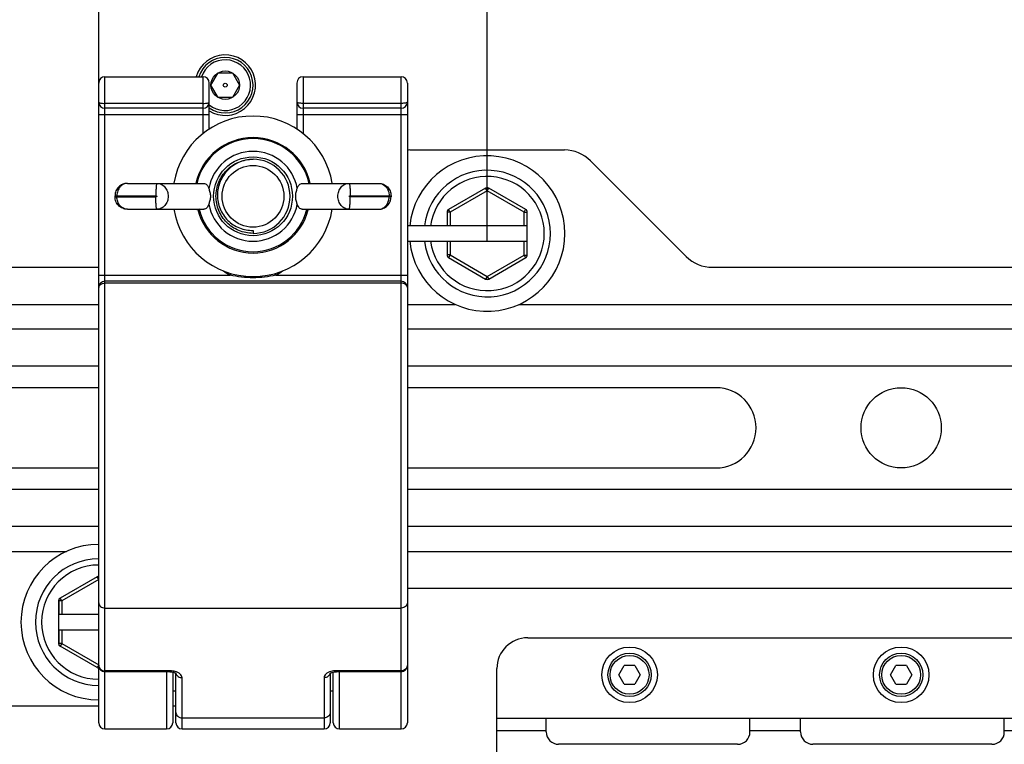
# Paper-space layout 'DRW0010_1_2' of a CAD drawing. Header units: millimetres. Extents: x 0 to 420, y 0 to 297.
# Tile 53 of 171: x 72 to 120, y 207 to 242. Entities that reach past the tile are written whole.
import ezdxf

# ---------------------------------------------------------------- set-up
doc = ezdxf.new("R2010")
doc.units = ezdxf.units.MM
doc.header["$LTSCALE"] = 23.1
doc.layers.get('0').update_dxf_attribs({"linetype": 'CONTINUOUS'})
doc.layers.add('02___PRT_ALL_AXES', color=7, linetype='CONTINUOUS')
doc.layers.add('DIM_PILOTEES', color=7, linetype='CONTINUOUS')
doc.styles.get("Standard").update_dxf_attribs({"font": 'txt', "width": 0.7})
doc.dimstyles.new('DIMSTYLE_1', dxfattribs={"dimtxt": 2.5, "dimasz": 3.5, "dimexe": 2, "dimexo": 0, "dimtad": 1, "dimlfac": 3.333333, "dimdsep": 46, "dimtxsty": 'Standard', "dimblk": '_FILLED', "dimblk1": '_FILLED', "dimblk2": '_FILLED', "dimcen": 0.09, "dimazin": 2, "dimtp": 0.5, "dimtm": 0.5, "dimtfac": 1, "dimtofl": 0, "dimtmove": 0, "dimatfit": 3, "dimldrblk": '_FILLED', "dimfxl": 0, "dimtolj": 1, "dimarcsym": 0})

# ---------------------------------------------------------------- blocks, each defined once
blk = doc.blocks.new('_FILLED')
at = {"color": 0, "linetype": 'ByBlock'}
blk.add_solid([(0, 0), (-1, 0.143), (-1, -0.143)], dxfattribs=at)
blk = doc.blocks.new('*D20')
at = {"layer": 'DIM_PILOTEES', "color": 2, "linetype": 'Continuous'}
for p, q in [((94.941, 231.727), (94.941, 265.374)), ((135.181, 231.727), (135.181, 265.374)), ((94.941, 263.374), (115.061, 263.374)), ((135.181, 263.374), (115.061, 263.374))]:
    blk.add_line(p, q, dxfattribs=at)
at = {"layer": 'DIM_PILOTEES', "color": 2, "linetype": 'Continuous', "xscale": 3.5, "yscale": 3.5, "zscale": 3.5, "rotation": 180}
blk.add_blockref('_FILLED', (94.941, 263.374), dxfattribs=at)
at = {"layer": 'DIM_PILOTEES', "color": 2, "linetype": 'Continuous', "xscale": 3.5, "yscale": 3.5, "zscale": 3.5}
blk.add_blockref('_FILLED', (135.181, 263.374), dxfattribs=at)
at = {"layer": 'DIM_PILOTEES', "color": 2, "linetype": 'Continuous', "insert": (115.061, 266.499), "char_height": 2.5, "width": 14.73214, "attachment_point": 2, "line_spacing_factor": 0.9}
blk.add_mtext('{\\ftxt;\\W0.0001;\\H0.0001;\\~}{\\ftxt;\\W3.9285714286;\\H2.5; }{\\ftxt;\\W0.0001;\\H0.0001;\\~}', dxfattribs=at)
blk = doc.blocks.new('*D21')
at = {"layer": 'DIM_PILOTEES', "color": 2, "linetype": 'Continuous'}
for p, q in [((76.061, 212.847), (76.061, 272.163)), ((154.061, 212.847), (154.061, 272.163)), ((76.061, 270.163), (115.061, 270.163)), ((154.061, 270.163), (115.061, 270.163))]:
    blk.add_line(p, q, dxfattribs=at)
at = {"layer": 'DIM_PILOTEES', "color": 2, "linetype": 'Continuous', "xscale": 3.5, "yscale": 3.5, "zscale": 3.5, "rotation": 180}
blk.add_blockref('_FILLED', (76.061, 270.163), dxfattribs=at)
at = {"layer": 'DIM_PILOTEES', "color": 2, "linetype": 'Continuous', "xscale": 3.5, "yscale": 3.5, "zscale": 3.5}
blk.add_blockref('_FILLED', (154.061, 270.163), dxfattribs=at)
at = {"layer": 'DIM_PILOTEES', "color": 2, "linetype": 'Continuous', "insert": (115.061, 273.288), "char_height": 2.5, "width": 8.83929, "attachment_point": 2, "line_spacing_factor": 0.9}
blk.add_mtext('{\\ftxt;\\W0.0001;\\H0.0001;\\~}{\\ftxt;\\W2.3571428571;\\H2.5; }{\\ftxt;\\W0.0001;\\H0.0001;\\~}', dxfattribs=at)

psp = doc.layouts.new('DRW0010_1_2')

# ---------------------------------------------------------------- linework, layer by layer
at = {"color": 7, "linetype": 'Continuous'}
for p, q in [((76.3608, 207.6621), (76.3608, 239.3417)), ((76.3608, 239.3417), (81.1308, 239.3417)), ((81.1308, 236.5844), (81.1308, 239.3417)), ((81.518, 238.9371), (81.8644, 239.5371)), ((81.8644, 239.5371), (82.5572, 239.5371)), ((82.5572, 239.5371), (82.9036, 238.9371)), ((85.9908, 239.3417), (85.9908, 236.5844)), ((85.9908, 239.3417), (90.7608, 239.3417)), ((90.7608, 207.6621), (90.7608, 239.3417)), ((76.0608, 207.9624), (76.0608, 239.0417)), ((81.4308, 236.8031), (81.4308, 239.0417)), ((81.8644, 238.3371), (81.518, 238.9371)), ((82.9036, 238.9371), (82.5572, 238.3371)), ((85.6908, 239.0417), (85.6908, 236.8031)), ((91.0608, 239.0417), (91.0608, 207.9624)), ((82.5572, 238.3371), (81.8644, 238.3371)), ((81.1308, 238.0524), (76.3608, 238.0524)), ((90.7608, 238.0524), (85.9908, 238.0524)), ((76.0608, 237.5117), (81.4308, 237.5117)), ((81.1308, 237.8112), (76.3608, 237.8112)), ((85.6908, 237.5117), (91.0608, 237.5117)), ((90.7608, 237.8112), (85.9908, 237.8112)), ((91.1861, 235.7871), (98.695, 235.7871)), ((99.9678, 235.2599), (104.6134, 230.6143)), ((77.4552, 234.1671), (81.1696, 234.1671)), ((85.952, 234.1671), (89.6664, 234.1671)), ((76.8552, 233.5071), (76.8552, 233.5671)), ((76.8552, 233.5671), (78.8363, 233.5671)), ((76.9466, 233.5071), (76.9466, 233.5671)), ((88.2853, 233.5671), (90.2664, 233.5671)), ((90.175, 233.5671), (90.175, 233.5071)), ((90.2664, 233.5671), (90.2664, 233.5071)), ((94.8656, 233.9354), (93.0656, 232.8961)), ((94.9406, 233.8055), (93.1406, 232.7662)), ((94.9406, 233.8055), (94.8656, 233.9354)), ((94.9406, 233.8055), (95.0156, 233.9354)), ((96.7351, 232.7694), (94.9406, 233.8055)), ((96.8156, 232.8961), (95.0156, 233.9354)), ((76.8552, 233.5071), (78.8363, 233.5071)), ((90.2664, 233.5071), (88.2853, 233.5071)), ((77.4552, 232.9071), (81.1696, 232.9071)), ((80.831, 232.9071), (80.8306, 232.9048)), ((80.8306, 232.9048), (80.8326, 232.9045)), ((80.8326, 232.9045), (80.8352, 232.904)), ((80.8352, 232.904), (80.8377, 232.9035)), ((80.8377, 232.9035), (80.8413, 232.9028)), ((80.8497, 232.901), (80.8532, 232.9003)), ((80.8532, 232.9003), (80.8557, 232.8999)), ((80.8557, 232.8999), (80.8572, 232.8996)), ((80.8572, 232.8996), (80.8586, 232.8993)), ((80.8586, 232.8993), (80.86, 232.8991)), ((80.86, 232.8991), (80.8613, 232.8988)), ((80.8613, 232.8988), (80.8625, 232.8986)), ((80.8625, 232.8986), (80.8637, 232.8984)), ((80.8637, 232.8984), (80.8648, 232.8983)), ((80.8648, 232.8983), (80.8659, 232.8981)), ((80.8659, 232.8981), (80.8669, 232.8979)), ((80.8669, 232.8979), (80.8679, 232.8978)), ((80.8679, 232.8978), (80.8688, 232.8977)), ((80.8688, 232.8977), (80.8697, 232.8976)), ((80.8697, 232.8976), (80.8706, 232.8975)), ((80.8706, 232.8975), (80.8714, 232.8974)), ((80.8714, 232.8974), (80.8722, 232.8973)), ((80.8722, 232.8973), (80.873, 232.8972)), ((80.873, 232.8972), (80.8737, 232.8972)), ((80.8737, 232.8972), (80.8745, 232.8971)), ((80.8745, 232.8971), (80.8751, 232.8971)), ((80.8751, 232.8971), (80.8758, 232.897)), ((80.8758, 232.897), (80.8764, 232.897)), ((80.8773, 232.8969), (80.8779, 232.8969)), ((80.8779, 232.8969), (80.8785, 232.8969)), ((80.8785, 232.8969), (80.879, 232.8969)), ((80.879, 232.8969), (80.8795, 232.8968)), ((80.8795, 232.8968), (80.88, 232.8968)), ((80.88, 232.8968), (80.8805, 232.8968)), ((80.8801, 232.8988), (80.8804, 232.8968)), ((80.8805, 232.8968), (80.881, 232.8968)), ((80.881, 232.8968), (80.8814, 232.8968)), ((80.9442, 232.9071), (80.8814, 232.892)), ((80.8814, 232.8968), (80.8818, 232.8968)), ((80.8818, 232.8968), (80.8823, 232.8968)), ((80.8823, 232.8968), (80.8827, 232.8968)), ((80.8827, 232.8968), (80.8831, 232.8968)), ((80.8831, 232.8968), (80.8835, 232.8968)), ((80.8835, 232.8968), (80.8839, 232.8969)), ((80.8839, 232.8969), (80.8845, 232.8969)), ((80.8845, 232.8969), (80.885, 232.8969)), ((80.885, 232.8969), (80.8855, 232.8969)), ((80.8855, 232.8969), (80.8867, 232.897)), ((85.952, 232.9071), (89.6664, 232.9071)), ((86.1775, 232.9071), (86.2403, 232.892)), ((86.235, 232.897), (86.2363, 232.8969)), ((86.2363, 232.8969), (86.237, 232.8969)), ((86.237, 232.8969), (86.2378, 232.8969)), ((86.2412, 232.8968), (86.2416, 232.8988)), ((86.2555, 232.8981), (86.2566, 232.8982)), ((86.2697, 232.9006), (86.2822, 232.9031)), ((86.2906, 232.9071), (86.291, 232.9048)), ((92.9906, 232.7662), (92.9906, 232.102)), ((93.1406, 232.7662), (92.9906, 232.7662)), ((93.1406, 232.7662), (93.0656, 232.8961)), ((93.1406, 232.7662), (93.1406, 232.102)), ((96.7351, 232.7694), (96.8101, 232.8993)), ((96.7351, 232.102), (96.7351, 232.7694)), ((96.7351, 232.7694), (96.885, 232.7694)), ((96.885, 232.102), (96.885, 232.7694)), ((96.885, 232.7694), (96.8906, 232.7662)), ((96.8906, 230.6878), (96.8906, 232.7662)), ((96.885, 232.102), (91.0608, 232.102)), ((94.9406, 231.352), (94.9406, 232.102)), ((83.5608, 231.8798), (83.5608, 231.7371)), ((91.0608, 231.352), (96.885, 231.352)), ((92.9906, 231.352), (92.9906, 230.6878)), ((93.1406, 231.352), (93.1406, 230.6878)), ((96.7351, 230.6847), (96.7351, 231.352)), ((96.885, 230.6847), (96.885, 231.352)), ((93.1406, 230.6878), (92.9906, 230.6878)), ((93.1406, 230.6878), (93.0656, 230.5579)), ((93.1406, 230.6878), (94.9406, 229.6486)), ((94.9406, 229.6486), (96.7351, 230.6847)), ((96.7351, 230.6847), (96.8101, 230.5547)), ((96.7351, 230.6847), (96.885, 230.6847)), ((96.885, 230.6847), (96.8906, 230.6878)), ((93.0656, 230.5579), (94.8656, 229.5186)), ((95.0156, 229.5186), (96.8156, 230.5579)), ((59.8608, 230.0871), (76.0608, 230.0871)), ((76.0608, 229.7117), (82.4476, 229.7117)), ((82.4476, 229.7117), (82.4872, 229.7887)), ((84.6741, 229.7117), (84.6344, 229.7887)), ((84.6741, 229.7117), (91.0608, 229.7117)), ((105.8861, 230.0871), (124.2355, 230.0871)), ((90.7608, 229.4117), (76.3608, 229.4117)), ((90.7608, 229.3143), (76.3608, 229.3143)), ((94.9406, 229.6486), (94.8656, 229.5186)), ((94.9406, 229.6486), (95.0156, 229.5186)), ((58.0608, 228.2871), (76.0608, 228.2871)), ((91.0608, 228.2871), (93.3823, 228.2871)), ((96.4989, 228.2871), (133.6228, 228.2871)), ((76.0608, 227.0871), (58.0608, 227.0871)), ((139.0608, 227.0871), (91.0608, 227.0871)), ((76.0608, 225.2871), (58.0608, 225.2871)), ((139.0608, 225.2871), (91.0608, 225.2871)), ((76.0608, 219.2871), (58.0608, 219.2871)), ((139.0608, 219.2871), (91.0608, 219.2871)), ((76.0608, 217.4871), (58.0608, 217.4871)), ((139.0608, 217.4871), (91.0608, 217.4871)), ((58.0608, 216.2871), (74.5025, 216.2871)), ((91.0608, 216.2871), (139.0608, 216.2871)), ((75.9858, 215.0556), (74.1858, 214.0164)), ((76.0608, 214.9257), (74.2662, 213.8896)), ((76.0608, 214.9257), (75.9858, 215.0556)), ((139.0608, 214.4871), (91.0608, 214.4871)), ((74.2662, 213.8896), (74.1912, 214.0195)), ((74.1163, 213.8896), (74.1108, 213.8865)), ((74.1108, 213.8865), (74.1108, 211.808)), ((74.1163, 213.8896), (74.1163, 213.2223)), ((74.2662, 213.8896), (74.1163, 213.8896)), ((74.2662, 213.8896), (74.2662, 213.2223)), ((76.3608, 213.5322), (90.7608, 213.5322)), ((76.0608, 213.2223), (74.1163, 213.2223)), ((74.1163, 212.4723), (74.1163, 211.8049)), ((74.1163, 212.4723), (76.0608, 212.4723)), ((74.2662, 212.4723), (74.2662, 211.8049)), ((96.9108, 212.0871), (133.2108, 212.0871)), ((74.1163, 211.8049), (74.1108, 211.808)), ((74.2662, 211.8049), (74.1163, 211.8049)), ((75.9858, 210.6389), (74.1858, 211.6781)), ((74.2662, 211.8049), (74.1912, 211.675)), ((74.2662, 211.8049), (76.0608, 210.7688)), ((76.0608, 210.7688), (75.9858, 210.6389)), ((95.4108, 192.4221), (95.4108, 210.5871)), ((101.3412, 210.2871), (101.601, 210.7371)), ((102.1206, 210.7371), (101.601, 210.7371)), ((102.1206, 210.7371), (102.3804, 210.2871)), ((114.5412, 210.2871), (114.801, 210.7371)), ((115.3206, 210.7371), (114.801, 210.7371)), ((115.3206, 210.7371), (115.5804, 210.2871)), ((79.5108, 210.4834), (76.3608, 210.4834)), ((79.5108, 210.4357), (76.3608, 210.4357)), ((79.3608, 210.4357), (79.3608, 207.6621)), ((79.5108, 210.4357), (79.5108, 210.4834)), ((79.6608, 210.4202), (79.6608, 207.9624)), ((79.8108, 207.9621), (79.8108, 210.3611)), ((80.1108, 207.6621), (80.1108, 210.1474)), ((87.0108, 210.1474), (87.0108, 207.6621)), ((87.3108, 210.3611), (87.3108, 207.9621)), ((87.4608, 207.9624), (87.4608, 210.4202)), ((87.6108, 210.4357), (87.6108, 210.4834)), ((90.7608, 210.4834), (87.6108, 210.4834)), ((90.7608, 210.4357), (87.6108, 210.4357)), ((87.7608, 207.6621), (87.7608, 210.4357)), ((101.601, 209.8371), (101.3412, 210.2871)), ((102.3804, 210.2871), (102.1206, 209.8371)), ((114.801, 209.8371), (114.5412, 210.2871)), ((115.5804, 210.2871), (115.3206, 209.8371)), ((101.601, 209.8371), (102.1206, 209.8371)), ((114.801, 209.8371), (115.3206, 209.8371)), ((79.6608, 209.5071), (79.8108, 209.5071)), ((87.3108, 209.5071), (87.4608, 209.5071)), ((71.8608, 208.7871), (76.0608, 208.7871)), ((79.6608, 208.7871), (79.8152, 208.7871)), ((80.1108, 208.1987), (87.0108, 208.1987)), ((95.4108, 208.1871), (134.7108, 208.1871)), ((97.8108, 207.5121), (97.8108, 208.1871)), ((107.7108, 207.5121), (107.7108, 208.1871)), ((110.1724, 207.5121), (110.1724, 208.1871)), ((120.0724, 207.5121), (120.0724, 208.1871)), ((76.3608, 207.6621), (79.3608, 207.6621)), ((80.1108, 207.6621), (87.0108, 207.6621)), ((87.7608, 207.6621), (90.7608, 207.6621)), ((95.4108, 207.5871), (97.8108, 207.5871)), ((107.7108, 207.5871), (110.1724, 207.5871)), ((120.0724, 207.5871), (122.4108, 207.5871)), ((107.1108, 206.9121), (98.4108, 206.9121)), ((119.4724, 206.9121), (110.7724, 206.9121))]:
    psp.add_line(p, q, dxfattribs=at)
for points in [[(80.8413, 232.9028), (80.8457, 232.9019), (80.8497, 232.901)], [(80.8764, 232.897), (80.8767, 232.897), (80.8773, 232.8969)], [(80.8804, 232.8968), (80.8805, 232.8963), (80.8807, 232.8954), (80.8808, 232.8945), (80.8811, 232.8933), (80.8813, 232.8921)], [(86.2378, 232.8969), (86.2382, 232.8969), (86.2387, 232.8969), (86.2391, 232.8968), (86.2396, 232.8968), (86.2401, 232.8968), (86.2406, 232.8968), (86.2411, 232.8968)], [(86.2403, 232.892), (86.2403, 232.8923), (86.2406, 232.8935), (86.2408, 232.8946), (86.241, 232.8956), (86.2411, 232.8964), (86.2412, 232.8968)], [(86.2411, 232.8968), (86.2416, 232.8969), (86.2422, 232.8969), (86.2427, 232.8969), (86.2433, 232.8969), (86.2439, 232.8969), (86.2446, 232.897), (86.2452, 232.897), (86.2459, 232.897), (86.2466, 232.8971), (86.2473, 232.8971), (86.2481, 232.8972), (86.2489, 232.8973), (86.2497, 232.8973), (86.2506, 232.8974), (86.2515, 232.8975), (86.2524, 232.8977), (86.2534, 232.8978), (86.2544, 232.8979), (86.2555, 232.8981)], [(86.2566, 232.8982), (86.2578, 232.8984), (86.2591, 232.8986), (86.2604, 232.8988), (86.2618, 232.8991), (86.2632, 232.8993), (86.2647, 232.8996), (86.2663, 232.8999), (86.2697, 232.9006)], [(86.2822, 232.9031), (86.2846, 232.9036), (86.2871, 232.9041), (86.2897, 232.9046), (86.291, 232.9048)], [(86.291, 232.9048), (86.2925, 232.9051), (86.2992, 232.9061), (86.3059, 232.9068), (86.3124, 232.9071), (86.3139, 232.9071)], [(79.5108, 210.4357), (79.5535, 210.4345), (79.6042, 210.43), (79.6509, 210.4225), (79.6931, 210.4128), (79.7303, 210.4013), (79.7624, 210.3886), (79.7882, 210.3757), (79.8073, 210.3638)], [(79.8073, 210.3638), (79.8191, 210.3546), (79.823, 210.3509)], [(87.3007, 210.3549), (87.2989, 210.3516), (87.2979, 210.3501), (87.3027, 210.3548)], [(87.3027, 210.3548), (87.3149, 210.3642), (87.3344, 210.3762), (87.3608, 210.3893), (87.3936, 210.4021), (87.4317, 210.4136), (87.4747, 210.4233), (87.5221, 210.4305), (87.5736, 210.4348), (87.6108, 210.4357)]]:
    psp.add_lwpolyline(points, dxfattribs=at)
for centre, radius in [((82.2108, 238.9371), 0.6928), ((82.2108, 238.9371), 0.0953), ((83.5608, 233.5371), 1.5), ((101.8608, 210.2871), 1.35), ((115.0608, 210.2871), 1.35), ((101.8608, 210.2871), 1.05), ((101.8608, 210.2871), 0.945), ((115.0608, 210.2871), 1.05), ((115.0608, 210.2871), 0.945)]:
    psp.add_circle(centre, radius, dxfattribs=at)
for centre, radius, start, end in [((82.2108, 238.9371), 1.47, 237.94339, 164.0177), ((82.2108, 238.9371), 1.35, 234.69583, 162.55636), ((82.2108, 238.9371), 1.23, 230.63588, 160.78948), ((76.3608, 239.0417), 0.3, 90, 180), ((81.1308, 239.0417), 0.3, 0, 90), ((85.9908, 239.0417), 0.3, 90, 180), ((90.7608, 239.0417), 0.3, 0, 90), ((76.3606, 238.1109), 0.2997, 180.06264, 270.04968), ((81.1311, 238.1109), 0.2997, 269.95032, 359.93736), ((85.9906, 238.1109), 0.2997, 180.06264, 270.04968), ((90.7611, 238.1109), 0.2997, 269.95032, 359.93736), ((83.5608, 233.5371), 2.8015, 12.99556, 167.00444), ((83.5608, 233.5371), 2.1833, 10.03117, 169.96883), ((91.1861, 233.9871), 1.8, 90, 94.02492), ((94.9406, 231.727), 3.7771, 185.69909, 174.30091), ((98.695, 233.9871), 1.8, 45, 90), ((83.5608, 233.5371), 1.8, 270, 90), ((94.9406, 231.727), 3.075, 187.00904, 172.99096), ((94.9406, 231.727), 2.775, 187.76801, 172.23199), ((94.9406, 233.8055), 0.15, 60, 120), ((83.5608, 233.5371), 2.1833, 190.03117, 349.96883), ((83.5608, 233.5371), 2.756, 193.53722, 346.4632), ((83.5608, 233.5371), 2.6914, 193.53722, 346.46278), ((93.1406, 232.7662), 0.15, 120, 180), ((96.7352, 232.7695), 0.1498, 359.93733, 59.99784), ((96.7406, 232.7662), 0.15, 0, 60), ((93.1406, 230.6878), 0.15, 180, 240), ((96.7352, 230.6845), 0.1498, 300.00216, 0.06267), ((96.7406, 230.6878), 0.15, 300, 360), ((105.8861, 231.8871), 1.8, 225, 270), ((83.5608, 231.8717), 2.43, 233.80751, 242.73396), ((83.5608, 231.8717), 2.43, 297.26604, 306.19272), ((76.3608, 229.1117), 0.3, 90, 180), ((90.7608, 229.1117), 0.3, 0, 90), ((94.9406, 229.6486), 0.15, 240, 300), ((76.0608, 212.8473), 3.7771, 90, 270), ((76.0608, 212.8473), 3.075, 90, 270), ((76.0608, 212.8473), 2.775, 90, 270), ((76.0608, 214.9257), 0.15, 90, 120), ((74.2608, 213.8865), 0.15, 120, 180), ((74.2661, 213.8898), 0.1498, 120.00216, 180.06267), ((96.9108, 210.5871), 1.5, 90, 180), ((74.2608, 211.808), 0.15, 180, 240), ((74.2661, 211.8047), 0.1498, 179.93733, 239.99784), ((76.0608, 210.7688), 0.15, 240, 270), ((76.3608, 210.7357), 0.3, 180.00388, 270.00359), ((90.7608, 210.7357), 0.3, 269.99641, 359.99612), ((79.511, 209.4201), 1.0633, 85.13376, 90.0085), ((80.0302, 210.401), 0.2194, 191.52735, 193.75045), ((87.0917, 210.4009), 0.2192, 346.68367, 348.47442), ((87.6107, 209.4201), 1.0633, 89.9915, 94.86624), ((76.3608, 207.9621), 0.3, 180, 270), ((79.3608, 207.9621), 0.3, 270, 360), ((80.1108, 207.9621), 0.3, 180, 270), ((87.0108, 207.9621), 0.3, 270, 360), ((87.7608, 207.9621), 0.3, 180, 270), ((90.7608, 207.9621), 0.3, 270, 360), ((98.4108, 207.5121), 0.6, 180, 270), ((107.1108, 207.5121), 0.6, 270, 360), ((110.7724, 207.5121), 0.6, 180, 270), ((119.4724, 207.5121), 0.6, 270, 360)]:
    psp.add_arc(centre, radius, start, end, dxfattribs=at)
for points, knots in [([(76.0608, 238.1106), (76.0608, 238.0999), (76.0976, 238.0795), (76.1566, 238.067), (76.2522, 238.0546), (76.3225, 238.0524), (76.3608, 238.0524)], [0, 0, 0, 0, 0.1019945, 0.3186013, 0.632451, 1, 1, 1, 1]), ([(81.1308, 238.0524), (81.1691, 238.0524), (81.2395, 238.0546), (81.335, 238.067), (81.394, 238.0795), (81.4308, 238.0999), (81.4308, 238.1106)], [0, 0, 0, 0, 0.367549, 0.6813987, 0.8980055, 1, 1, 1, 1]), ([(85.9908, 238.0524), (85.9525, 238.0524), (85.8822, 238.0546), (85.7866, 238.067), (85.7276, 238.0795), (85.6908, 238.0999), (85.6908, 238.1106)], [0, 0, 0, 0, 0.367549, 0.6813987, 0.8980055, 1, 1, 1, 1]), ([(91.0608, 238.1106), (91.0608, 238.0999), (91.024, 238.0795), (90.965, 238.067), (90.8695, 238.0546), (90.7991, 238.0524), (90.7608, 238.0524)], [0, 0, 0, 0, 0.1019945, 0.3186013, 0.632451, 1, 1, 1, 1]), ([(83.5608, 231.7371), (83.3267, 231.7371), (82.8533, 231.8309), (82.255, 232.2312), (81.8545, 232.8304), (81.714, 233.5372), (81.8545, 234.2439), (82.2551, 234.8431), (82.8534, 235.2434), (83.3267, 235.3371), (83.5608, 235.3371)], [0, 0, 0, 0, 0.1250059, 0.2500104, 0.3750081, 0.5000095, 0.625006, 0.750004, 0.8750037, 1, 1, 1, 1]), ([(83.5608, 235.3371), (83.3359, 235.3315), (82.8836, 235.2336), (82.3115, 234.846), (81.9257, 234.2715), (81.7866, 233.5935), (81.9174, 232.9136), (82.3012, 232.3368), (82.8788, 231.9552), (83.3361, 231.8736), (83.5608, 231.8798)], [0, 0, 0, 0, 0.1250554, 0.2500967, 0.3751177, 0.5001243, 0.6251173, 0.7500903, 0.8750524, 1, 1, 1, 1]), ([(77.4552, 234.1671), (77.3772, 234.1671), (77.2194, 234.1359), (77.02, 234.0024), (76.8865, 233.803), (76.8552, 233.6452), (76.8552, 233.5671)], [0, 0, 0, 0, 0.2499616, 0.4999325, 0.7499397, 1, 1, 1, 1]), ([(77.4552, 234.1671), (77.3886, 234.1671), (77.2501, 234.1338), (77.0817, 233.9968), (76.9718, 233.7982), (76.9466, 233.6448), (76.9466, 233.5671)], [0, 0, 0, 0, 0.230708, 0.4731508, 0.7312933, 1, 1, 1, 1]), ([(78.8912, 234.1671), (78.8892, 234.1671), (78.8842, 234.1635), (78.8766, 234.1481), (78.868, 234.1148), (78.8593, 234.0599), (78.8514, 233.9861), (78.8449, 233.8963), (78.8381, 233.7549), (78.8363, 233.6437), (78.8363, 233.5671)], [0, 0, 0, 0, 0.0100415, 0.0267392, 0.0854092, 0.1779319, 0.3014292, 0.4514228, 0.6222194, 1, 1, 1, 1]), ([(78.8912, 234.1671), (78.9628, 234.1671), (79.1109, 234.1325), (79.2923, 233.9892), (79.411, 233.7803), (79.4522, 233.5371), (79.411, 233.294), (79.2923, 233.0851), (79.1109, 232.9418), (78.9628, 232.9071), (78.8912, 232.9071)], [0, 0, 0, 0, 0.1167468, 0.23849, 0.3669687, 0.4999999, 0.6330311, 0.7615102, 0.8832536, 1, 1, 1, 1]), ([(81.1696, 234.1671), (81.1954, 234.1671), (81.2493, 234.1552), (81.3183, 234.1022), (81.3737, 234.0202), (81.3995, 233.9542), (81.4109, 233.9174)], [0, 0, 0, 0, 0.208996, 0.4300135, 0.6881026, 1, 1, 1, 1]), ([(85.7107, 233.9174), (85.7221, 233.9542), (85.7479, 234.0202), (85.8033, 234.1022), (85.8723, 234.1552), (85.9262, 234.1671), (85.952, 234.1671)], [0, 0, 0, 0, 0.3118945, 0.5699828, 0.7910025, 1, 1, 1, 1]), ([(88.2304, 232.9071), (88.1588, 232.9071), (88.0108, 232.9418), (87.8294, 233.0851), (87.7106, 233.294), (87.6694, 233.5371), (87.7106, 233.7803), (87.8294, 233.9892), (88.0108, 234.1325), (88.1588, 234.1671), (88.2304, 234.1671)], [0, 0, 0, 0, 0.1167464, 0.2384898, 0.3669689, 0.5000001, 0.6330313, 0.76151, 0.8832532, 1, 1, 1, 1]), ([(88.2304, 234.1671), (88.2325, 234.1671), (88.2374, 234.1635), (88.245, 234.1481), (88.2536, 234.1148), (88.2623, 234.0599), (88.2702, 233.9861), (88.2767, 233.8963), (88.2835, 233.7549), (88.2853, 233.6437), (88.2853, 233.5671)], [0, 0, 0, 0, 0.0100415, 0.0267392, 0.0854092, 0.1779319, 0.3014292, 0.4514228, 0.6222194, 1, 1, 1, 1]), ([(89.6664, 234.1671), (89.7444, 234.1671), (89.9022, 234.1359), (90.1016, 234.0024), (90.2352, 233.803), (90.2664, 233.6452), (90.2664, 233.5671)], [0, 0, 0, 0, 0.2499616, 0.4999325, 0.7499397, 1, 1, 1, 1]), ([(89.6664, 234.1671), (89.7331, 234.1671), (89.8715, 234.1338), (90.0399, 233.9968), (90.1498, 233.7982), (90.175, 233.6448), (90.175, 233.5671)], [0, 0, 0, 0, 0.230708, 0.4731508, 0.7312933, 1, 1, 1, 1]), ([(78.8363, 233.5671), (78.8459, 233.5671), (78.8609, 233.5639), (78.8764, 233.5517), (78.8821, 233.5371), (78.8764, 233.5226), (78.8609, 233.5104), (78.8459, 233.5071), (78.8363, 233.5071)], [0, 0, 0, 0, 0.2496464, 0.3752822, 0.5, 0.6247177, 0.7503535, 1, 1, 1, 1]), ([(81.4109, 233.9174), (81.4195, 233.89), (81.439, 233.8321), (81.4743, 233.7072), (81.4878, 233.6058), (81.4878, 233.5371)], [0, 0, 0, 0, 0.2209783, 0.4712025, 1, 1, 1, 1]), ([(81.4878, 233.5371), (81.4878, 233.4685), (81.4743, 233.3671), (81.439, 233.2422), (81.4195, 233.1842), (81.4109, 233.1569)], [0, 0, 0, 0, 0.5287983, 0.7790219, 1, 1, 1, 1]), ([(85.6339, 233.5371), (85.6339, 233.6058), (85.6473, 233.7072), (85.6826, 233.832), (85.7022, 233.89), (85.7107, 233.9174)], [0, 0, 0, 0, 0.5287071, 0.7789565, 1, 1, 1, 1]), ([(85.7107, 233.1569), (85.7022, 233.1842), (85.6827, 233.2422), (85.6473, 233.3671), (85.6339, 233.4685), (85.6339, 233.5371)], [0, 0, 0, 0, 0.2209223, 0.4711428, 1, 1, 1, 1]), ([(88.2853, 233.5071), (88.2757, 233.5071), (88.2607, 233.5104), (88.2453, 233.5226), (88.2395, 233.5371), (88.2453, 233.5517), (88.2607, 233.5639), (88.2757, 233.5671), (88.2853, 233.5671)], [0, 0, 0, 0, 0.2496465, 0.3752823, 0.5, 0.6247178, 0.7503536, 1, 1, 1, 1]), ([(77.4552, 232.9071), (77.3772, 232.9071), (77.2194, 232.9384), (77.02, 233.0719), (76.8865, 233.2713), (76.8552, 233.4291), (76.8552, 233.5071)], [0, 0, 0, 0, 0.2499616, 0.4999325, 0.7499397, 1, 1, 1, 1]), ([(77.4552, 232.9071), (77.3886, 232.9071), (77.2501, 232.9405), (77.0817, 233.0775), (76.9718, 233.276), (76.9466, 233.4295), (76.9466, 233.5071)], [0, 0, 0, 0, 0.230708, 0.4731508, 0.7312933, 1, 1, 1, 1]), ([(78.8912, 232.9071), (78.8892, 232.9071), (78.8842, 232.9108), (78.8766, 232.9262), (78.868, 232.9595), (78.8593, 233.0144), (78.8514, 233.0882), (78.8449, 233.178), (78.8381, 233.3194), (78.8363, 233.4306), (78.8363, 233.5071)], [0, 0, 0, 0, 0.0100415, 0.0267392, 0.0854092, 0.1779319, 0.3014292, 0.4514228, 0.6222194, 1, 1, 1, 1]), ([(81.4109, 233.1569), (81.3995, 233.1201), (81.3737, 233.054), (81.3184, 232.9721), (81.2493, 232.9191), (81.1954, 232.9071), (81.1696, 232.9071)], [0, 0, 0, 0, 0.3118819, 0.5699509, 0.7909808, 1, 1, 1, 1]), ([(85.952, 232.9071), (85.9262, 232.9071), (85.8723, 232.9191), (85.8033, 232.9721), (85.7479, 233.054), (85.7221, 233.1201), (85.7107, 233.1569)], [0, 0, 0, 0, 0.2089973, 0.4300169, 0.6881052, 1, 1, 1, 1]), ([(88.2304, 232.9071), (88.2325, 232.9071), (88.2374, 232.9108), (88.245, 232.9262), (88.2536, 232.9595), (88.2623, 233.0144), (88.2702, 233.0882), (88.2767, 233.178), (88.2835, 233.3194), (88.2853, 233.4306), (88.2853, 233.5071)], [0, 0, 0, 0, 0.0100415, 0.0267392, 0.0854092, 0.1779319, 0.3014292, 0.4514228, 0.6222194, 1, 1, 1, 1]), ([(89.6664, 232.9071), (89.7444, 232.9071), (89.9022, 232.9384), (90.1016, 233.0719), (90.2352, 233.2713), (90.2664, 233.4291), (90.2664, 233.5071)], [0, 0, 0, 0, 0.2499616, 0.4999325, 0.7499397, 1, 1, 1, 1]), ([(89.6664, 232.9071), (89.7331, 232.9071), (89.8715, 232.9405), (90.0399, 233.0775), (90.1498, 233.276), (90.175, 233.4295), (90.175, 233.5071)], [0, 0, 0, 0, 0.230708, 0.4731508, 0.7312933, 1, 1, 1, 1]), ([(84.6741, 229.7117), (84.3121, 229.6185), (83.5608, 229.535), (82.8095, 229.6185), (82.4476, 229.7117)], [0, 0, 0, 0, 0.5000006, 1, 1, 1, 1]), ([(76.0608, 229.1117), (76.0608, 229.1387), (76.0795, 229.197), (76.1497, 229.2626), (76.2476, 229.3047), (76.3222, 229.3143), (76.3608, 229.3143)], [0, 0, 0, 0, 0.2041207, 0.4376435, 0.7073292, 1, 1, 1, 1]), ([(91.0608, 229.1117), (91.0608, 229.1387), (91.0421, 229.197), (90.9719, 229.2626), (90.8741, 229.3047), (90.7994, 229.3143), (90.7608, 229.3143)], [0, 0, 0, 0, 0.2041288, 0.4376488, 0.7073311, 1, 1, 1, 1]), ([(76.0608, 213.7845), (76.0608, 213.7514), (76.0777, 213.6826), (76.17, 213.5692), (76.2859, 213.5322), (76.3608, 213.5322)], [0, 0, 0, 0, 0.2316012, 0.4756346, 1, 1, 1, 1]), ([(91.0608, 213.7845), (91.0608, 213.7514), (91.044, 213.6826), (90.9516, 213.5692), (90.8357, 213.5322), (90.7608, 213.5322)], [0, 0, 0, 0, 0.2316012, 0.4756346, 1, 1, 1, 1]), ([(76.0608, 210.7357), (76.0608, 210.7026), (76.0777, 210.6338), (76.1701, 210.5205), (76.2859, 210.4834), (76.3608, 210.4834)], [0, 0, 0, 0, 0.2316316, 0.4756426, 1, 1, 1, 1]), ([(91.0608, 210.7357), (91.0608, 210.7026), (91.044, 210.6338), (90.9516, 210.5205), (90.8357, 210.4834), (90.7608, 210.4834)], [0, 0, 0, 0, 0.2316316, 0.4756426, 1, 1, 1, 1]), ([(79.7745, 210.4492), (79.7608, 210.453), (79.7038, 210.4671), (79.6454, 210.4758), (79.6012, 210.4796)], [0, 0, 0, 0, 0.2431641, 1, 1, 1, 1]), ([(80.1108, 210.1474), (80.1108, 210.1788), (80.0925, 210.247), (80.0197, 210.3333), (79.9103, 210.4038), (79.8226, 210.436), (79.7745, 210.4492)], [0, 0, 0, 0, 0.1963582, 0.4213318, 0.6893762, 1, 1, 1, 1]), ([(79.817, 210.3488), (79.8311, 210.2911), (79.9156, 210.1814), (80.0449, 210.1474), (80.1108, 210.1474)], [0, 0, 0, 0, 0.474158, 1, 1, 1, 1]), ([(87.3471, 210.4492), (87.2991, 210.436), (87.2113, 210.4038), (87.1019, 210.3333), (87.0291, 210.247), (87.0108, 210.1788), (87.0108, 210.1474)], [0, 0, 0, 0, 0.3106238, 0.5786682, 0.8036418, 1, 1, 1, 1]), ([(87.305, 210.3504), (87.2913, 210.2924), (87.207, 210.1817), (87.077, 210.1474), (87.0108, 210.1474)], [0, 0, 0, 0, 0.4739994, 1, 1, 1, 1]), ([(87.5205, 210.4796), (87.5055, 210.4783), (87.4471, 210.472), (87.3892, 210.4608), (87.3471, 210.4492)], [0, 0, 0, 0, 0.2560968, 1, 1, 1, 1]), ([(79.8108, 208.451), (79.8108, 208.4179), (79.8277, 208.3491), (79.92, 208.2358), (80.0359, 208.1987), (80.1108, 208.1987)], [0, 0, 0, 0, 0.2316012, 0.4756346, 1, 1, 1, 1]), ([(87.3108, 208.451), (87.3108, 208.4179), (87.294, 208.3491), (87.2016, 208.2358), (87.0857, 208.1987), (87.0108, 208.1987)], [0, 0, 0, 0, 0.2316012, 0.4756346, 1, 1, 1, 1])]:
    psp.add_open_spline(points, degree=3, knots=knots, dxfattribs=at)
at = {"layer": '02___PRT_ALL_AXES', "color": 7, "linetype": 'Continuous'}
for p, q in [((76.0608, 224.2371), (62.5608, 224.2371)), ((106.0608, 224.2371), (91.0608, 224.2371)), ((62.5608, 220.3371), (76.0608, 220.3371)), ((91.0608, 220.3371), (106.0608, 220.3371))]:
    psp.add_line(p, q, dxfattribs=at)
for centre, radius in [((83.5608, 233.5371), 1.9156), ((115.0608, 222.2871), 1.95)]:
    psp.add_circle(centre, radius, dxfattribs=at)
for centre, radius, start, end in [((83.5608, 233.5371), 3.9, 9.29892, 170.70108), ((83.5608, 233.5371), 2.85, 12.77193, 167.22807), ((83.5608, 233.5371), 3.9, 189.29892, 350.70108), ((106.0608, 222.2871), 1.95, 270, 90)]:
    psp.add_arc(centre, radius, start, end, dxfattribs=at)

# ---------------------------------------------------------------- dimensions: what is measured, and where the dimension line sits
at = {"layer": 'DIM_PILOTEES', "color": 2, "linetype": 'Continuous'}
for base, p1, p2, text, picture, middle in [((154.0608, 270.1632), (76.0608, 212.8473), (154.0608, 212.8473), '{\\ftxt;\\W0.0001;\\H0.0001;\\~}{\\ftxt;\\W2.3571428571;\\H2.5; }{\\ftxt;\\W0.0001;\\H0.0001;\\~}', '*D21', (114.7037, 270.1632)), ((135.1811, 263.3742), (94.9406, 231.727), (135.1811, 231.727), '{\\ftxt;\\W0.0001;\\H0.0001;\\~}{\\ftxt;\\W3.9285714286;\\H2.5; }{\\ftxt;\\W0.0001;\\H0.0001;\\~}', '*D20', (114.7037, 263.3742))]:
    dim = psp.add_linear_dim(base=base, p1=p1, p2=p2, text=text, dimstyle='DIMSTYLE_1', dxfattribs=at)
    dim.commit()
    dim.dimension.update_dxf_attribs({"geometry": picture, "text_midpoint": middle, "dimtype": 160})

doc.saveas('drawing.dxf')
